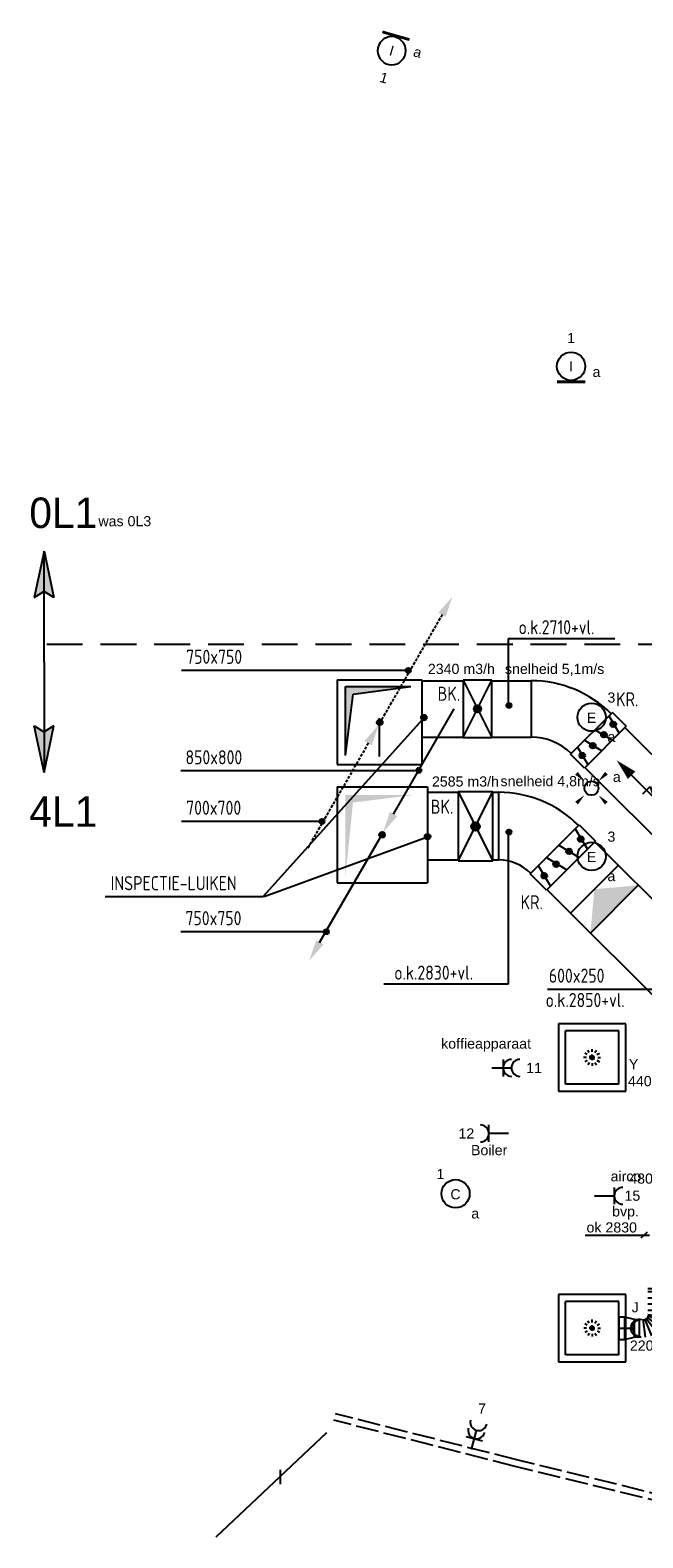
# Model space of a CAD drawing. Extents: x -257677 to 221252, y -185516 to 120782.
# Tile 87 of 171: x -59442 to -54014, y -53963 to -40597. Entities that reach past the tile are written whole.
import ezdxf
from ezdxf.enums import TextEntityAlignment as Align
from ezdxf.lldxf.tags import DXFTag

# ---------------------------------------------------------------- set-up
doc = ezdxf.new("R2010")
doc.units = 0
doc.header["$LTSCALE"] = 50
for name, pattern in [('AUSGEZOGEN', [0]), ('DASHED', [0.75, 0.5, -0.25]), ('E_GOOT3', [5, 4, -1]), ('HIDDEN', [9.524999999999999, 6.35, -3.175]), ('STREEPJES', [0.1, 0.05, -0.05])]:
    doc.linetypes.add(name, pattern=pattern)
doc.layers.get('0').update_dxf_attribs({"linetype": 'CONTINUOUS'})
for name, color, linetype in [('57LB', 4, 'CONTINUOUS'), ('EL6131--_WG', 2, 'CONTINUOUS'), ('EL6222--', 3, 'CONTINUOUS'), ('EL6311--', 3, 'CONTINUOUS'), ('EL6511--', 3, 'CONTINUOUS'), ('EL6522--', 3, 'CONTINUOUS'), ('KADER', 7, 'CONTINUOUS'), ('WL570---_RETOUR', 112, 'CONTINUOUS'), ('WL570---_RETOUR_RST', 2, 'CONTINUOUS'), ('WL570---_RETOUR_RST_HL', 1, 'CONTINUOUS'), ('WL570---_TOEVOER', 3, 'CONTINUOUS'), ('WL570---_TOEVOER_RST', 2, 'CONTINUOUS'), ('WL570---_TOEVOER_RST_HL', 1, 'CONTINUOUS'), ('WM570---_RETOUR_PR', 1, 'CONTINUOUS'), ('WM570---_RETOUR_RST_PR', 1, 'CONTINUOUS'), ('WM570---_TOEVOER', 1, 'CONTINUOUS'), ('WM570---_TOEVOER_RST_PR', 1, 'CONTINUOUS')]:
    doc.layers.add(name, color=color, linetype=linetype)
doc.styles.add('BURO-018', font='ARIAL.TTF', dxfattribs={"height": 63})
doc.styles.add('ISO25', font='ISO', dxfattribs={"width": 0.9})
tags = doc.linetypes.add('CENTER2', pattern=[28.575000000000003, 19.05, -3.175, 3.175, -3.175]).pattern_tags.tags
tags[10:11] = [DXFTag(74, 4), DXFTag(75, 0), DXFTag(340, '0'), DXFTag(46, 1.0), DXFTag(50, 0.0), DXFTag(44, 0.0), DXFTag(45, 0.0)]
tags[8:9] = [DXFTag(74, 4), DXFTag(75, 0), DXFTag(340, '0'), DXFTag(46, 1.0), DXFTag(50, 0.0), DXFTag(44, 0.0), DXFTag(45, 0.0)]
tags[6:7] = [DXFTag(74, 4), DXFTag(75, 0), DXFTag(340, '0'), DXFTag(46, 1.0), DXFTag(50, 0.0), DXFTag(44, 0.0), DXFTag(45, 0.0)]
tags[4:5] = [DXFTag(74, 4), DXFTag(75, 0), DXFTag(340, '0'), DXFTag(46, 1.0), DXFTag(50, 0.0), DXFTag(44, 0.0), DXFTag(45, 0.0)]

# ---------------------------------------------------------------- blocks, each defined once
blk = doc.blocks.new('E00172')
at = {"color": 0, "linetype": 'Continuous', "const_width": 0.5}
blk.add_lwpolyline([(-2.5, 0.75), (2.5, 0.75)], dxfattribs=at)
at = {"color": 0, "linetype": 'Continuous'}
blk.add_circle((0, 3.5), 2.5, dxfattribs=at)
at = {"color": 0, "linetype": 'Continuous', "style": 'BURO-018'}
for tag, p in [('E_GKAST', (0, 11.5)), ('E_GROEP', (0, 8.5)), ('E_SGROEP', (4.5, 8.5)), ('E_ARMCODE', (0, 3.5)), ('E_SLET', (4.5, 2.5))]:
    blk.add_attdef(tag, text='', height=1.8, dxfattribs=at).set_placement(p, align=Align.MIDDLE)
blk = doc.blocks.new('1115B3')
at = {"color": 0, "linetype": 'Continuous'}
blk.add_circle((0, 3.5), 2.5, dxfattribs=at)
at = {"color": 0, "linetype": 'Continuous', "style": 'BURO-018'}
for tag, p in [('E_GKAST', (0, 11.5)), ('E_GROEP', (0, 8.5)), ('E_SGROEP', (4.5, 8.5)), ('E_ARMCODE', (0, 3.5)), ('E_SLET', (4.5, 2.5))]:
    blk.add_attdef(tag, text='', height=1.8, dxfattribs=at).set_placement(p, align=Align.MIDDLE)
blk = doc.blocks.new('111304A')
at = {"color": 0, "linetype": 'Continuous'}
for p, q in [((-1.5, 3), (1.5, 3)), ((0, 1), (0, 4.5))]:
    blk.add_line(p, q, dxfattribs=at)
for centre in [(0, 6), (0, 4.5)]:
    blk.add_arc(centre, 1.5, 180, 0, dxfattribs=at)
at = {"color": 0, "linetype": 'Continuous', "style": 'BURO-018'}
for tag, p in [('E_GKAST', (0, 11.5)), ('E_GROEP', (0, 8.5)), ('E_SGROEP', (4.5, 8.5))]:
    blk.add_attdef(tag, text='', height=1.8, dxfattribs=at).set_placement(p, align=Align.MIDDLE)
at = {"color": 0, "linetype": 'Continuous', "style": 'BURO-018', "flags": 1}
for tag, height, p in [('E_VERMCODE', 1.8, (13, 8.5)), ('E_MATCODE', 1.799999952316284, (0, 0))]:
    blk.add_attdef(tag, text='', height=height, dxfattribs=at).set_placement(p, align=Align.MIDDLE)
blk = doc.blocks.new('111304')
at = {"color": 0, "linetype": 'Continuous'}
for p, q in [((-1.5, 4.5), (1.5, 4.5)), ((0, 1), (0, 4.5))]:
    blk.add_line(p, q, dxfattribs=at)
blk.add_arc((0, 6), 1.5, 180, 0, dxfattribs=at)
at = {"color": 0, "linetype": 'Continuous', "style": 'BURO-018'}
for tag, p in [('E_GKAST', (0, 11.5)), ('E_GROEP', (0, 8.5)), ('E_SGROEP', (4.5, 8.5))]:
    blk.add_attdef(tag, text='', height=1.8, dxfattribs=at).set_placement(p, align=Align.MIDDLE)
at = {"color": 0, "linetype": 'Continuous', "style": 'BURO-018', "flags": 1}
for tag, height, p in [('E_VERMCODE', 1.8, (13, 8.5)), ('E_MATCODE', 1.799999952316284, (0, 0))]:
    blk.add_attdef(tag, text='', height=height, dxfattribs=at).set_placement(p, align=Align.MIDDLE)
blk = doc.blocks.new('E00411')
at = {"color": 0, "linetype": 'Continuous'}
blk.add_circle((0, 0), 1.25, dxfattribs=at)
for points in [[(-2.891705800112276, 2.395768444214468), (-2.395768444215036, 2.891705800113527), (-1.237436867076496, 1.237436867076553)], [(2.395768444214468, 2.891705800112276), (2.891705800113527, 2.395768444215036), (1.237436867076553, 1.237436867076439)], [(-2.395768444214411, -2.891705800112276), (-2.89170580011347, -2.395768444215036), (-1.237436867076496, -1.237436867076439)], [(2.89170580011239, -2.395768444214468), (2.395768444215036, -2.891705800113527), (1.237436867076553, -1.237436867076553)]]:
    blk.add_solid(points, dxfattribs=at)
at = {"color": 0, "linetype": 'Continuous', "style": 'BURO-018'}
for tag, height, p in [('E_SLET1', 1.8, (-2.842e-13, 4.641705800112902)), ('E_GROEP', 1.799999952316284, (0, 0)), ('E_GKAST', 1.799999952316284, (0, 0))]:
    blk.add_attdef(tag, text='', height=height, dxfattribs=at).set_placement(p, align=Align.MIDDLE)
at = {"color": 0, "linetype": 'Continuous', "style": 'BURO-018', "flags": 1}
for tag in ['E_MATCODE', 'E_SGROEP']:
    blk.add_attdef(tag, text='', height=1.799999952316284, dxfattribs=at).set_placement((0, 0), align=Align.MIDDLE)
blk = doc.blocks.new('CIRC1MM')
at = {"color": 2, "linetype": 'Continuous'}
for p, q in [((-0.5000000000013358, 0), (0.5000000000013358, 0)), ((-0.4898979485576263, 0.09999999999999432), (0.4898979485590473, 0.09999999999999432)), ((-0.4582575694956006, 0.1999999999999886), (0.4582575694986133, 0.1999999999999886)), ((-0.4000000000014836, 0.2999999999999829), (0.3999999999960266, 0.2999999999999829)), ((-0.3000000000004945, 0.4000000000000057), (0.3000000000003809, 0.4000000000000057)), ((-0.4898979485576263, -0.1000000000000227), (0.4898979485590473, -0.1000000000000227)), ((-0.4582575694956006, -0.1999999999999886), (0.4582575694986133, -0.1999999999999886)), ((-0.4000000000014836, -0.3000000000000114), (0.3999999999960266, -0.3000000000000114)), ((-0.3000000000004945, -0.3999999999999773), (0.3000000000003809, -0.3999999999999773))]:
    blk.add_line(p, q, dxfattribs=at)
blk.add_circle((-8.526512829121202e-14, 0), 0.4999999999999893, dxfattribs=at)
blk = doc.blocks.new('AFVRE')
at = {"color": 2, "linetype": 'Continuous'}
for p, q in [((0, -2.5), (0, -10)), ((0.625, -5), (-0.625, -7.5)), ((-0.625, -5), (0.625, -5)), ((-0.625, -7.5), (0.625, -7.5))]:
    blk.add_line(p, q, dxfattribs=at)
blk.add_solid([(-0.625, -2.5), (0.625, -2.5), (0, 0)], dxfattribs=at)
blk = doc.blocks.new('BK')
at = {"color": 2, "linetype": 'Continuous'}
for p, q in [((-2.5, 5), (2.5, -5)), ((-2.5, -5), (2.5, 5)), ((-2.5, 5), (-2.5, -5)), ((2.5, 5), (-2.5, 5)), ((2.5, -5), (2.5, 5)), ((-0.6250000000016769, 0), (0.6250000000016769, 0)), ((-0.6123724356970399, 0.125), (0.6123724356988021, 0.125)), ((-0.5728219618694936, 0.25), (0.5728219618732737, 0.25)), ((-0.5000000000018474, 0.3749999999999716), (0.4999999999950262, 0.3749999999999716)), ((-0.3750000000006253, 0.5), (0.3750000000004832, 0.5)), ((-0.6123724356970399, -0.1250000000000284), (0.6123724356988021, -0.1250000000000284)), ((-0.5728219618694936, -0.25), (0.5728219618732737, -0.25)), ((-0.5000000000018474, -0.375), (0.4999999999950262, -0.375)), ((-0.3750000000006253, -0.4999999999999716), (0.3750000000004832, -0.4999999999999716)), ((-2.5, -5), (2.5, -5))]:
    blk.add_line(p, q, dxfattribs=at)
blk.add_circle((-1.13686837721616e-13, 0), 0.6249999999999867, dxfattribs=at)
blk = doc.blocks.new('*U795')
at = {"color": 0, "ltscale": 10}
for p, q in [((297.5, 297.5, -2757.5), (-297.5, 297.5, -2757.5)), ((-297.5, 297.5, -2757.5), (-297.5, -297.5, -2757.5)), ((297.5, -297.5, -2757.5), (297.5, 297.5, -2757.5)), ((236.5, 236.5, -2757.5), (-236.5, 236.5, -2757.5)), ((-236.5, -236.5, -2757.5), (-236.5, 236.5, -2757.5)), ((236.5, -236.5, -2757.5), (236.5, 236.5, -2757.5)), ((236.5, -236.5, -2757.5), (-236.5, -236.5, -2757.5)), ((-297.5, -297.5, -2757.5), (297.5, -297.5, -2757.5))]:
    blk.add_line(p, q, dxfattribs=at)
at = {"color": 8, "linetype": 'STREEPJES', "ltscale": 10}
for q in [(-100, 0, -2757.5), (-86.60254037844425, 50, -2757.5), (-86.60254037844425, -50, -2757.5), (-50, 86.60254037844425, -2757.5), (-50, -86.60254037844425, -2757.5), (0, 100, -2757.5), (50, 86.60254037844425, -2757.5), (86.60254037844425, 50, -2757.5), (0, -100, -2757.5), (50, -86.60254037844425, -2757.5), (86.60254037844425, -50, -2757.5), (100, 0, -2757.5)]:
    blk.add_line((0, 0, -2757.5), q, dxfattribs=at)
at = {"layer": 'WL570---_TOEVOER_RST_HL', "linetype": 'CENTER2'}
blk.add_circle((0, 0, -2757.5), 0.075, dxfattribs=at)
at = {"layer": 'WL570---_TOEVOER_RST', "color": 1, "style": 'BURO-018'}
for tag in ['MC', 'Q']:
    blk.add_attdef(tag, text='', height=90, dxfattribs=at).set_placement((0, 0), align=Align.MIDDLE)
at = {"layer": 'WM570---_TOEVOER_RST_PR', "color": 1, "style": 'BURO-018'}
blk.add_attdef('POSNR', text='', height=90, dxfattribs=at).set_placement((0, 0), align=Align.MIDDLE)
blk = doc.blocks.new('*U796')
at = {"color": 0, "ltscale": 10}
for p, q in [((297.5, 297.5, -2757.5), (-297.5, 297.5, -2757.5)), ((-297.5, 297.5, -2757.5), (-297.5, -297.5, -2757.5)), ((297.5, -297.5, -2757.5), (297.5, 297.5, -2757.5)), ((236.5, 236.5, -2757.5), (-236.5, 236.5, -2757.5)), ((-236.5, -236.5, -2757.5), (-236.5, 236.5, -2757.5)), ((236.5, -236.5, -2757.5), (236.5, 236.5, -2757.5)), ((236.5, -236.5, -2757.5), (-236.5, -236.5, -2757.5)), ((-297.5, -297.5, -2757.5), (297.5, -297.5, -2757.5))]:
    blk.add_line(p, q, dxfattribs=at)
at = {"color": 8, "linetype": 'STREEPJES', "ltscale": 10}
for q in [(-100, 0, -2757.5), (-86.60254037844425, 50, -2757.5), (-86.60254037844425, -50, -2757.5), (-50, 86.60254037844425, -2757.5), (-50, -86.60254037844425, -2757.5), (0, 100, -2757.5), (50, 86.60254037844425, -2757.5), (86.60254037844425, 50, -2757.5), (0, -100, -2757.5), (50, -86.60254037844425, -2757.5), (86.60254037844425, -50, -2757.5), (100, 0, -2757.5)]:
    blk.add_line((0, 0, -2757.5), q, dxfattribs=at)
at = {"layer": 'WL570---_RETOUR_RST_HL', "linetype": 'CENTER2'}
blk.add_circle((0, 0, -2757.5), 0.075, dxfattribs=at)
at = {"layer": 'WL570---_RETOUR_RST', "color": 1, "style": 'BURO-018'}
for tag in ['MC', 'Q']:
    blk.add_attdef(tag, text='', height=90, dxfattribs=at).set_placement((0, 0), align=Align.MIDDLE)
at = {"layer": 'WM570---_RETOUR_RST_PR', "color": 1, "style": 'BURO-018'}
blk.add_attdef('POSNR', text='', height=90, dxfattribs=at).set_placement((0, 0), align=Align.MIDDLE)
blk = doc.blocks.new('*U932')
at = {"color": 0, "ltscale": 10}
for p, q in [((-49.5, 100, -2780), (0, 100, -2780)), ((-49.5, 100, -2780), (-49.5, -100, -2780)), ((0, 100, -2780), (85.19999999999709, 80, -2780)), ((0, 100, -2780), (0, -100, -2780)), ((0, 100, -2780), (0, -100, -2780)), ((0, 100, -2780), (0, -100, -2780)), ((85.19999999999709, 80, -2780), (85.19999999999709, -80, -2780)), ((85.19999999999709, 80, -2780), (85.19999999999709, -80, -2780)), ((85.19999999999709, 76, -2780), (131.8999999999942, 76, -2780)), ((131.8999999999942, 76, -2780), (131.8999999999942, -76, -2780)), ((131.8999999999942, 76, -2780), (131.8999999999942, -76, -2780)), ((-49.5, -100, -2780), (0, -100, -2780)), ((0, -100, -2780), (85.19999999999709, -80, -2780)), ((85.19999999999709, -76, -2780), (131.8999999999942, -76, -2780))]:
    blk.add_line(p, q, dxfattribs=at)
at = {"layer": 'WL570---_TOEVOER_RST_HL', "linetype": 'CENTER2'}
for p, q in [((-49.5, 0, -2780), (0, 0, -2780)), ((0, 0, -2780), (85.19999999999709, 0, -2780))]:
    blk.add_line(p, q, dxfattribs=at)
blk.add_circle((85.19999999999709, 0, -2780), 0.075, dxfattribs=at)
at = {"layer": 'WM570---_TOEVOER_RST_PR', "color": 1, "style": 'BURO-018'}
blk.add_attdef('POSNR', text='', height=90, dxfattribs=at).set_placement((0, 0), align=Align.MIDDLE)
blk = doc.blocks.new('*U934')
at = {"color": 0, "ltscale": 10}
for p, q in [((0, 80, -2960), (2.572996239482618e-14, -80, -2960)), ((27.69415743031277, 80, -2960), (27.6941574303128, -80, -2960)), ((83.08247229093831, 80, -2960), (83.08247229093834, -80, -2960)), ((138.4707871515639, 80, -2960), (138.4707871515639, -80, -2960)), ((193.8591020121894, 80, -2960), (193.8591020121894, -80, -2960)), ((228.0338729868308, -80, -2960), (249.0982726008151, 80, -2960)), ((302.3111517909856, 65.7416519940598, -2960), (240.5534569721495, -83.35461241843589, -2960)), ((251.7782088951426, -89.83522596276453, -2960), (350.020514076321, 38.19663883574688, -2960)), ((388.975045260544, -0.7578923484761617, -2960), (260.9431804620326, -99.00019752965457, -2960)), ((267.4237940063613, -110.2249494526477, -2960), (416.5200584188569, -48.46725463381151, -2960)), ((430.7784064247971, -101.680133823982, -2960), (270.7784064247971, -122.7445334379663, -2960))]:
    blk.add_line(p, q, dxfattribs=at)
at = {"color": 0, "ltscale": 10, "extrusion": (0, 0, -0.9999999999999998)}
for centre in [(350.505005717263, -136.5323356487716, -2960), (349.9582043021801, -151.146712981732, -2960)]:
    blk.add_ellipse(centre, major_axis=(79.9440625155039, -2.991131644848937), ratio=0.9800573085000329, start_param=0, end_param=3.141592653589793, dxfattribs=at)
at = {"layer": 'WM570---_RETOUR_PR', "color": 1, "style": 'BURO-018'}
blk.add_attdef('POSNR', text='', height=90, dxfattribs=at).set_placement((0, 0), align=Align.MIDDLE)

msp = doc.modelspace()

# ---------------------------------------------------------------- linework, layer by layer
at = {"layer": '57LB', "color": 2, "linetype": 'DASHED'}
for p, q in [((-55791.98138430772, -45778.54151971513), (-56331.04388430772, -46712.22515817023)), ((-56445.93840831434, -46916.57497714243), (-56985.00090831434, -47850.25861559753))]:
    msp.add_line(p, q, dxfattribs=at)
at = {"layer": '57LB', "color": 1, "linetype": 'Continuous'}
for p, q in [((-55206.64774960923, -45991.98371555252), (-55206.64774960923, -46586.16031317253)), ((-54263.57081607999, -45991.98371555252), (-55206.64774960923, -45991.98371555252)), ((-58102.32189715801, -46270.22087351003), (-56087.3056168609, -46270.22087351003)), ((-56650.07770866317, -46415.42868241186), (-56068.38895936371, -46415.42868241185)), ((-56650.07770866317, -47026.45283807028), (-56650.07770866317, -46415.42868241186)), ((-56650.07770866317, -47026.45283807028), (-56581.90467199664, -46483.60171907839)), ((-56581.90467199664, -46483.60171907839), (-56068.38895936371, -46415.42868241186)), ((-58108.2776381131, -47160.75261746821), (-56012.85595210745, -47160.75261746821)), ((-55348.43698505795, -47352.99965897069), (-55292.74023905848, -47352.99965897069)), ((-55292.74023905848, -47352.99965897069), (-55292.74023905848, -47952.99965897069)), ((-58102.32189715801, -47608.1042700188), (-56852.20388174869, -47608.1042700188)), ((-55206.64774960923, -47716.95996234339), (-55206.64774960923, -49054.14913720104)), ((-55348.43698505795, -47952.99965897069), (-55292.74023905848, -47952.99965897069)), ((-58108.2776381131, -48587.17241521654), (-56813.45777605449, -48587.17241521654)), ((-55206.64774960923, -49054.14913720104), (-56308.11588302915, -49054.14913720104)), ((-53916.96822308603, -49102.58274641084), (-54860.04515661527, -49102.58274641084))]:
    msp.add_line(p, q, dxfattribs=at)
at = {"layer": '57LB', "color": 2, "linetype": 'Continuous'}
for p, q in [((-55002.79074539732, -46364.33201166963), (-55002.79074539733, -46864.33201166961)), ((-56224.13396926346, -47546.41412043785), (-55685.07146926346, -46612.73048198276)), ((-54283.53326742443, -46645.07453369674), (-54654.76432754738, -47016.30559381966)), ((-54283.53326742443, -46645.07453369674), (-54160.78764318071, -46767.82015794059)), ((-54160.78764318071, -46767.82015794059), (-54532.01870330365, -47139.05121806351)), ((-54315.46725156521, -46675.01239290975), (-54222.65948653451, -46829.69200129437)), ((-54532.01870330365, -46891.56384464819), (-54377.33909491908, -46984.37160967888)), ((-54439.21093827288, -46798.75607961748), (-54284.53132988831, -46891.56384464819)), ((-54532.01870330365, -47139.05121806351), (-54654.76432754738, -47016.30559381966)), ((-54593.89054665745, -46953.43568800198), (-54501.08278162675, -47108.11529638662)), ((-56299.77063702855, -47714.90334736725), (-56339.77063702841, -47714.90334736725)), ((-56304.77063702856, -47709.90334736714), (-56334.77063702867, -47709.90334736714)), ((-55012.88253643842, -48075.90390642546), (-54578.0118660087, -47641.03323599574)), ((-54614.25108854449, -47677.27245853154), (-54505.5334209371, -47858.46857121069)), ((-54578.0118660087, -47641.03323599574), (-54433.0549758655, -47785.99012613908)), ((-56878.09099327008, -48684.44757786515), (-56339.02849327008, -47750.76393941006)), ((-56294.77063702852, -47729.90334736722), (-56344.77063702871, -47729.90334736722)), ((-56295.27573960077, -47724.90334736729), (-56344.26553445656, -47724.90334736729)), ((-56295.27573960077, -47734.90334736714), (-56344.26553445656, -47734.90334736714)), ((-56296.85775855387, -47719.90334736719), (-56342.68351550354, -47719.90334736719)), ((-56296.85775855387, -47739.90334736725), (-56342.68351550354, -47739.90334736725)), ((-56299.77063702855, -47744.90334736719), (-56339.77063702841, -47744.90334736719)), ((-56304.77063702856, -47749.90334736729), (-56334.77063702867, -47749.90334736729)), ((-54433.0549758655, -47785.99012613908), (-54867.92564629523, -48220.86079656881)), ((-54759.20797868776, -47822.22934867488), (-54578.0118660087, -47930.94701628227)), ((-54867.92564629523, -47930.94701628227), (-54686.72953361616, -48039.66468388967)), ((-54867.92564629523, -48220.86079656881), (-55012.88253643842, -48075.90390642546)), ((-54940.40409136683, -48003.42546135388), (-54831.68642375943, -48184.62157403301)), ((-54231.30409393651, -48000.38441116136), (-54655.56816264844, -48424.64847987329)), ((-54054.52739863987, -48177.16110645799), (-54478.7914673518, -48601.42517516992))]:
    msp.add_line(p, q, dxfattribs=at)
at = {"layer": '57LB', "linetype": 'Continuous'}
msp.add_line((-56346.96028862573, -47035.61280463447), (-56346.96028862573, -46695.87061237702), dxfattribs=at)
at = {"layer": '57LB', "color": 2, "linetype": 'Continuous'}
msp.add_circle((-56324.95577784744, -47729.90334736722), 24.99999999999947, dxfattribs=at)
for points in [[(-55826.61459005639, -45760.94652491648), (-55761.66268477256, -45798.44652491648), (-55700.38863741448, -45617.3167617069)], [(-56480.57161406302, -46898.97998234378), (-56415.61970877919, -46936.47998234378), (-56354.3456614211, -46755.3502191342)], [(-56189.50076351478, -47564.00911523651), (-56254.45266879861, -47526.50911523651), (-56315.7267161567, -47707.63887844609)], [(-54443.43612829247, -48212.51644551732), (-54478.79146735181, -48601.42517516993), (-54054.52739863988, -48177.16110645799)], [(-56843.45778752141, -48702.04257266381), (-56908.40969280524, -48664.54257266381), (-56969.68374016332, -48845.67233587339)]]:
    msp.add_solid(points, dxfattribs=at)
at = {"layer": '57LB', "color": 1, "linetype": 'Continuous'}
for points in [[(-56650.07770866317, -47026.45283807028), (-56650.07770866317, -46415.42868241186), (-56581.90467199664, -46483.60171907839), (-56068.3889593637, -46415.42868241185)], [(-56650.07770866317, -48105.38180854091), (-56650.07770866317, -47375.75684408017), (-56581.90467199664, -47443.92988074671), (-56034.55846041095, -47375.75684408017)]]:
    msp.add_solid(points, dxfattribs=at)
at = {"layer": 'EL6131--_WG', "linetype": 'E_GOOT3'}
for p, q in [((-55145.19510109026, -53329.55761513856, 3000), (-56751.9522816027, -52920.16148662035, 3000)), ((-55130.65244131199, -53271.3460207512, 3000), (-56737.13781623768, -52862.01914734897, 3000)), ((-52546.70680021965, -53904.05949666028, 3000), (-55130.65244131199, -53271.3460207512, 3000)), ((-52560.1484984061, -53962.54067614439, 3000), (-55145.19510109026, -53329.55761513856, 3000))]:
    msp.add_line(p, q, dxfattribs=at)
at = {"layer": 'EL6311--', "color": 4, "linetype": 'Continuous'}
for p, q in [((-59319.22540215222, -45215.4692482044), (-59406.03778696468, -45627.7647820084)), ((-59319.22540215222, -46196.11629997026), (-59319.22540215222, -45215.4692482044)), ((-59319.22540215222, -45215.4692482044), (-59232.41301733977, -45627.7647820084)), ((-59406.03778696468, -45627.7647820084), (-59321.30049006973, -45573.87710721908)), ((-59232.41301733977, -45627.7647820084), (-59317.15031423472, -45573.87710721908)), ((-59319.22540215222, -46196.11629997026), (-59319.22540215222, -47176.76335173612)), ((-59319.22540215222, -47176.76335173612), (-59406.03778696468, -46764.46781793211)), ((-59406.03778696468, -46764.46781793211), (-59321.30049006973, -46818.35549272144)), ((-59319.22540215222, -47176.76335173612), (-59232.41301733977, -46764.46781793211)), ((-59232.41301733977, -46764.46781793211), (-59317.15031423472, -46818.35549272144))]:
    msp.add_line(p, q, dxfattribs=at)
at = {"layer": 'EL6311--', "color": 4, "linetype": 'HIDDEN'}
msp.add_line((-59294.95642564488, -46039.04181172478), (-53839.62053325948, -46039.04181172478), dxfattribs=at)
at = {"layer": 'EL6311--', "color": 4, "linetype": 'Continuous'}
for points in [[(-59319.22540215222, -45215.4692482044), (-59406.03778696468, -45627.7647820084), (-59321.30049006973, -45573.87710721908)], [(-59319.22540215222, -45215.4692482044), (-59232.41301733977, -45627.7647820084), (-59317.15031423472, -45573.87710721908)], [(-59319.22540215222, -47176.76335173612), (-59406.03778696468, -46764.46781793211), (-59321.30049006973, -46818.35549272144)], [(-59319.22540215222, -47176.76335173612), (-59232.41301733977, -46764.46781793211), (-59317.15031423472, -46818.35549272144)]]:
    msp.add_solid(points, dxfattribs=at)
at = {"layer": 'EL6511--', "color": 6}
msp.add_line((-57226.87902597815, -53358.73647880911), (-57226.87902597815, -53486.35110563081), dxfattribs=at)
at = {"layer": 'KADER', "color": 1, "linetype": 'Continuous'}
for p, q in [((-57378.45866723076, -48277.98619052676), (-55938.18585872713, -46674.42159694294)), ((-57370.32153271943, -48277.98619052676), (-55897.50018617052, -47738.09258364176)), ((-58778.0458031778, -48277.98619052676), (-57378.45866723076, -48277.98619052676))]:
    msp.add_line(p, q, dxfattribs=at)
at = {"layer": 'WL570---_RETOUR'}
for p, q in [((-56721.96028862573, -46356.12842011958), (-55971.96028862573, -46356.12842011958)), ((-56721.96028862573, -46356.12842011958), (-56721.96028862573, -47106.12842011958)), ((-55971.96028862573, -46356.12842011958), (-55971.96028862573, -47106.12842011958)), ((-55971.96028862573, -46364.33201166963), (-55608.41964740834, -46364.33201166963)), ((-55352.06068672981, -46364.33201166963), (-55002.79074539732, -46364.33201166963)), ((-55971.96028862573, -46864.33201166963), (-55608.41964740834, -46864.33201166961)), ((-55352.06068672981, -46864.33201166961), (-55002.79074539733, -46864.33201166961)), ((-54171.3529903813, -46781.55620431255), (-53000.63045776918, -47952.27873692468)), ((-56721.96028862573, -47106.12842011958), (-55971.96028862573, -47106.12842011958)), ((-54523.82751330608, -47136.18846257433), (-53288.46336407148, -48371.5526118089)), ((-56817.08924234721, -53030.18291191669), (-57797.62542715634, -53956.89187012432))]:
    msp.add_line(p, q, dxfattribs=at)
for centre, radius in [((-55002.79074539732, -47364.33201166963), 1000), ((-55002.79074539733, -47364.33201166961), 500)]:
    msp.add_arc(centre, radius, 45.00000000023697, 90, dxfattribs=at)
at = {"layer": 'WL570---_TOEVOER'}
for p, q in [((-56721.96028862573, -47306.12842011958), (-56721.96028862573, -48156.12842011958)), ((-56721.96028862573, -47306.12842011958), (-55921.96028862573, -47306.12842011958)), ((-55921.96028862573, -47306.12842011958), (-55921.96028862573, -48156.12842011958)), ((-55921.96028862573, -47352.9996589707), (-55654.23966118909, -47352.99965897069)), ((-54439.37155990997, -47792.30671018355), (-52083.2654528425, -50148.41281725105)), ((-55921.96028862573, -47952.99965897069), (-55654.23966118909, -47952.99965897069)), ((-56721.96028862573, -48156.12842011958), (-55921.96028862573, -48156.12842011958)), ((-54862.83584476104, -48217.37056275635), (-52556.52923877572, -50523.67716874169))]:
    msp.add_line(p, q, dxfattribs=at)
at = {"layer": 'WL570---_TOEVOER', "color": 1}
for p, q in [((-54526.73941035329, -51279.83398049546, -2700), (-53955.13148725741, -51279.83398049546, -2700)), ((-53977.01300341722, -51253.9270963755, -2700), (-54031.21175083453, -51305.87892009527, -2700))]:
    msp.add_line(p, q, dxfattribs=at)
at = {"layer": 'WL570---_TOEVOER'}
for radius in [1000, 400]:
    msp.add_arc((-55292.74023905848, -48352.99965897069), radius, 45.00000000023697, 90, dxfattribs=at)

# ---------------------------------------------------------------- block references
at = {"layer": '57LB', "linetype": 'Continuous'}
for name, p, xscale, yscale, zscale in [('CIRC1MM', (-56092.46870381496, -46272.9103396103), 45, 45, 45), ('BK', (-55478.89024524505, -46613.096113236), 51, 51, 51), ('CIRC1MM', (-55200.93213183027, -46582.78433899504), 45, 45, 45), ('CIRC1MM', (-56345.11659973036, -46733.08575021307), 50, 50, 50), ('CIRC1MM', (-54276.90725756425, -46750.57514087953), 50, 50, 50), ('CIRC1MM', (-54359.01210695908, -46842.76006257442), 50, 50, 50), ('CIRC1MM', (-54550.59008888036, -47027.12990596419), 50, 50, 50), ('CIRC1MM', (-54457.53792623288, -46940.36762672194), 50, 50, 50), ('CIRC1MM', (-55999.08700777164, -47158.52339461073), 45, 45, 45), ('BK', (-55497.00875360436, -47655.53420217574), 61, 61, 61), ('CIRC1MM', (-56857.36696870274, -47610.79373611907), 45, 45, 45), ('CIRC1MM', (-55200.93213183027, -47705.26875550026), 45, 45, 45), ('CIRC1MM', (-54564.23271398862, -47768.26774270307), 50, 50, 50), ('CIRC1MM', (-54783.17897904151, -47990.59608326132), 50, 50, 50), ('CIRC1MM', (-54668.23218988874, -47876.72059175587), 50, 50, 50), ('CIRC1MM', (-54887.17845494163, -48093.62628986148), 50, 50, 50), ('CIRC1MM', (-56818.62086300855, -48589.8618813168), 45, 45, 45)]:
    msp.add_blockref(name, p, dxfattribs=dict(at, xscale=xscale, yscale=yscale, zscale=zscale))
at = {"layer": '57LB', "linetype": 'Continuous', "xscale": 75, "yscale": 75, "zscale": 75, "rotation": 45}
msp.add_blockref('AFVRE', (-54246.33777122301, -47069.3293396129), dxfattribs=at)
at = {"layer": 'EL6222--'}
ref = msp.add_blockref('111304A', (-55403.07909755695, -49796.77140010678), dxfattribs=dict(at, xscale=50, yscale=50, zscale=50, rotation=269.9999166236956))
ref.add_attrib('E_GROEP', '11', dxfattribs={"layer": '0', "color": 1, "linetype": 'Continuous', "height": 90, "style": 'BURO-018'}).set_placement((-54978.07909755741, -49796.77201856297), align=Align.MIDDLE)
ref.add_attrib('E_MATCODE', 'koffieapparaat', dxfattribs={"layer": '0', "color": 1, "linetype": 'Continuous', "height": 90, "style": 'BURO-018'}).set_placement((-55403.07909755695, -49592.1865971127), align=Align.MIDDLE)
ref = msp.add_blockref('111304', (-55153.07902536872, -50377.03979704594), dxfattribs=dict(at, xscale=50, yscale=50, zscale=50, rotation=90.00004168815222))
ref.add_attrib('E_GROEP', '12', dxfattribs={"layer": '0', "color": 1, "linetype": 'Continuous', "height": 90, "style": 'BURO-018'}).set_placement((-55578.07902536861, -50377.04010627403), align=Align.MIDDLE)
ref.add_attrib('E_MATCODE', 'Boiler', dxfattribs={"layer": '0', "color": 1, "linetype": 'Continuous', "height": 90, "style": 'BURO-018'}).set_placement((-55375.94434816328, -50523.59747654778), align=Align.MIDDLE)
ref = msp.add_blockref('111304', (-54492.11761215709, -50930.85799933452), dxfattribs=dict(at, xscale=50, yscale=50, zscale=50, rotation=270))
ref.add_attrib('E_GROEP', '15', dxfattribs={"layer": '0', "color": 1, "linetype": 'Continuous', "height": 90, "style": 'BURO-018'}).set_placement((-54107.00268102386, -50930.03191326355), align=Align.MIDDLE)
ref = msp.add_blockref('111304A', (-55543.47548703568, -53228.07716118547), dxfattribs=dict(at, xscale=50, yscale=50, zscale=50, rotation=345.7053436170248))
ref.add_attrib('E_GROEP', '7', dxfattribs={"layer": '0', "color": 1, "linetype": 'Continuous', "height": 90, "style": 'BURO-018'}).set_placement((-55438.53931603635, -52816.2356868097), align=Align.MIDDLE)
at = {"layer": 'EL6311--'}
ref = msp.add_blockref('E00172', (-56191.6260239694, -40610.45735185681), dxfattribs=dict(at, xscale=-50.0000000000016, yscale=50, zscale=50, rotation=164.1012634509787))
ref.add_attrib('E_ARMCODE', 'I', dxfattribs={"layer": '0', "color": 1, "linetype": 'Continuous', "height": 90, "rotation": 344.1012634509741, "style": 'BURO-018'}).set_placement((-56239.56517587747, -40778.76313819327), align=Align.MIDDLE)
ref.add_attrib('E_SLET', 'a', dxfattribs={"layer": '0', "color": 1, "linetype": 'Continuous', "height": 90, "rotation": 344.1012634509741, "style": 'BURO-018'}).set_placement((-56009.47512147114, -40792.3118231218), align=Align.MIDDLE)
ref.add_attrib('E_GROEP', '1', dxfattribs={"layer": '0', "color": 1, "linetype": 'Continuous', "height": 90, "rotation": 344.1012634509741, "style": 'BURO-018'}).set_placement((-56308.04967860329, -41019.19997581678), align=Align.MIDDLE)
ref = msp.add_blockref('E00172', (-54649.97532636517, -43751.52134665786), dxfattribs=dict(at, xscale=50, yscale=50, zscale=50))
ref.add_attrib('E_ARMCODE', 'I', dxfattribs={"layer": '0', "color": 1, "linetype": 'Continuous', "height": 90, "style": 'BURO-018'}).set_placement((-54649.97532636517, -43576.52134665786), align=Align.MIDDLE)
ref.add_attrib('E_SLET', 'a', dxfattribs={"layer": '0', "color": 1, "linetype": 'Continuous', "height": 90, "style": 'BURO-018'}).set_placement((-54424.97532636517, -43626.52134665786), align=Align.MIDDLE)
ref.add_attrib('E_GROEP', '1', dxfattribs={"layer": '0', "color": 1, "linetype": 'Continuous', "height": 90, "style": 'BURO-018'}).set_placement((-54649.97532636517, -43326.52134665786), align=Align.MIDDLE)
ref = msp.add_blockref('1115B3', (-54467.81703400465, -46862.6717016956), dxfattribs=dict(at, xscale=50, yscale=50, zscale=50))
ref.add_attrib('E_ARMCODE', 'E', dxfattribs={"layer": '0', "color": 1, "linetype": 'Continuous', "height": 90, "style": 'BURO-018'}).set_placement((-54467.81703400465, -46692.67169692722), align=Align.MIDDLE)
ref.add_attrib('E_SLET', 'a', dxfattribs={"layer": '0', "color": 1, "linetype": 'Continuous', "height": 90, "style": 'BURO-018'}).set_placement((-54292.81703400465, -46862.6717016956), align=Align.MIDDLE)
ref.add_attrib('E_GROEP', '3', dxfattribs={"layer": '0', "color": 1, "linetype": 'Continuous', "height": 90, "style": 'BURO-018'}).set_placement((-54292.81703400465, -46512.6717016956), align=Align.MIDDLE)
ref = msp.add_blockref('E00411', (-54469.99780502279, -47317.02260785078), dxfattribs=dict(at, xscale=50, yscale=50, zscale=50))
ref.add_attrib('E_SLET1', 'a', dxfattribs={"layer": '0', "color": 1, "linetype": 'Continuous', "height": 90, "style": 'BURO-018'}).set_placement((-54244.99780502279, -47217.02260785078), align=Align.MIDDLE)
ref = msp.add_blockref('1115B3', (-54467.81703400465, -48096.33118683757), dxfattribs=dict(at, xscale=50, yscale=50, zscale=50))
ref.add_attrib('E_ARMCODE', 'E', dxfattribs={"layer": '0', "color": 1, "linetype": 'Continuous', "height": 90, "style": 'BURO-018'}).set_placement((-54467.81703400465, -47926.3311820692), align=Align.MIDDLE)
ref.add_attrib('E_SLET', 'a', dxfattribs={"layer": '0', "color": 1, "linetype": 'Continuous', "height": 90, "style": 'BURO-018'}).set_placement((-54292.81703400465, -48096.33118683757), align=Align.MIDDLE)
ref.add_attrib('E_GROEP', '3', dxfattribs={"layer": '0', "color": 1, "linetype": 'Continuous', "height": 90, "style": 'BURO-018'}).set_placement((-54292.81703400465, -47746.33118683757), align=Align.MIDDLE)
at = {"layer": 'EL6311--', "linetype": 'AUSGEZOGEN'}
ref = msp.add_blockref('1115B3', (-55673.82880633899, -51086.79124444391), dxfattribs=dict(at, xscale=50, yscale=50, zscale=50))
ref.add_attrib('E_ARMCODE', 'C', dxfattribs={"layer": '0', "color": 1, "linetype": 'Continuous', "height": 90, "style": 'BURO-018'}).set_placement((-55673.82880633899, -50916.79123967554), align=Align.MIDDLE)
ref.add_attrib('E_SLET', 'a', dxfattribs={"layer": '0', "color": 1, "linetype": 'Continuous', "height": 90, "style": 'BURO-018'}).set_placement((-55498.82880633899, -51086.79124444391), align=Align.MIDDLE)
ref.add_attrib('E_GROEP', '1', dxfattribs={"layer": '0', "color": 1, "linetype": 'Continuous', "height": 90, "style": 'BURO-018'}).set_placement((-55806.94010990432, -50736.79124444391), align=Align.MIDDLE)
at = {"layer": 'KADER', "linetype": 'Continuous', "xscale": 50, "yscale": 50, "zscale": 50}
for p in [(-55954.46012774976, -46690.53782401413), (-55921.91158970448, -47746.15069717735)]:
    msp.add_blockref('CIRC1MM', p, dxfattribs=at)
at = {"layer": 'WL570---_RETOUR', "rotation": 270}
msp.add_blockref('*U934', (-53890.01091918, -51753.92859631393, 2960), dxfattribs=at)
at = {"layer": 'WL570---_RETOUR_RST'}
ref = msp.add_blockref('*U796', (-54463.84080988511, -49704.02955724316, 2757.5), dxfattribs=at)
ref.add_attrib('Q', '440', dxfattribs={"color": 1, "height": 90, "style": 'BURO-018'}).set_placement((-54040.5621459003, -49913.50120751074), align=Align.MIDDLE)
ref.add_attrib('MC', 'Y', dxfattribs={"color": 1, "height": 90, "style": 'BURO-018'}).set_placement((-54096.25447760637, -49763.3873046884), align=Align.MIDDLE)
at = {"layer": 'WL570---_TOEVOER_RST'}
ref = msp.add_blockref('*U795', (-54463.37812573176, -52103.34242796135, 2757.5), dxfattribs=at)
ref.add_attrib('Q', '220', dxfattribs={"color": 1, "height": 90, "style": 'BURO-018'}).set_placement((-54024.5506934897, -52258.24603114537), align=Align.MIDDLE)
ref.add_attrib('MC', 'J', dxfattribs={"color": 1, "height": 90, "style": 'BURO-018'}).set_placement((-54081.82647456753, -51918.90046436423), align=Align.MIDDLE)
msp.add_blockref('*U932', (-54177.37812573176, -52103.34242796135, 2780), dxfattribs=at)

# ---------------------------------------------------------------- texts
at = {"layer": '57LB', "color": 2, "linetype": 'Continuous', "style": 'ISO25', "width": 0.9}
for s, p in [('o.k.2710+vl.', (-55115.26454735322, -45952.36937118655)), ('750x750', (-58060.1882680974, -46214.6522871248)), ('BK.', (-55832.41011162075, -46542.2604331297)), ('KR.', (-54250.91491983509, -46591.44952343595)), ('850x800', (-58066.1440090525, -47105.18403108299)), ('700x700', (-58060.1882680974, -47552.53568363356)), ('BK.', (-55892.77662471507, -47543.75487180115)), ('KR.', (-55096.88866838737, -48390.57087171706)), ('750x750', (-58066.1440090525, -48531.6038288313)), ('o.k.2830+vl.', (-56216.73268077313, -49014.53479283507)), ('600x250', (-54846.51311553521, -49041.25696639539)), ('o.k.2850+vl.', (-54875.6811816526, -49257.27332861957))]:
    msp.add_text(s, height=125, dxfattribs=at).set_placement(p)
at = {"layer": 'EL6222--', "color": 1, "style": 'BURO-018'}
msp.add_text('airco', height=90, dxfattribs=at).set_placement((-54299.9876055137, -50802.30566861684))
at = {"layer": 'EL6222--', "color": 1, "insert": (-54286.36467728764, -51023.52002684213), "char_height": 90, "attachment_point": 1, "style": 'BURO-018'}
msp.add_mtext_dynamic_manual_height_columns('bvp.', width=259.5107799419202, gutter_width=450, heights=[0], dxfattribs=at)
at = {"layer": 'EL6311--', "color": 4, "linetype": 'Continuous', "char_height": 270, "width": 1544.948094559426, "attachment_point": 1, "style": 'BURO-018'}
for s, insert in [('{\\fFutura Bk|b0|i0|c0|p34;0L1}', (-59449.72370966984, -44740.10419774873)), ('{\\fFutura Bk|b0|i0|c0|p34;4L1}', (-59449.72370966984, -47389.22636319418))]:
    msp.add_mtext(s, dxfattribs=dict(at, insert=insert))
at = {"layer": 'EL6522--', "color": 1, "style": 'BURO-018'}
msp.add_text('was 0L3', height=90, dxfattribs=at).set_placement((-58838.05941204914, -44994.46433997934))
at = {"layer": 'KADER', "color": 2, "linetype": 'Continuous', "style": 'ISO25', "width": 0.9}
msp.add_text('INSPECTIE-LUIKEN', height=125, dxfattribs=at).set_placement((-58729.22299610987, -48221.57939577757))
at = {"layer": 'WL570---_TOEVOER', "color": 1, "style": 'BURO-018'}
for s, p in [('480x900x260', (-54134.59555631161, -50822.44734322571, -2700)), ('ok 2830', (-54513.39427512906, -51255.4982112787, -2700))]:
    msp.add_text(s, height=90, dxfattribs=at).set_placement(p)
at = {"layer": 'WM570---_TOEVOER', "style": 'BURO-018'}
for s, p in [('2340 m3/h', (-55919.03200682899, -46304.27891617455)), ('snelheid 5,1m/s', (-55235.98621174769, -46304.27891617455)), ('2585 m3/h', (-55883.11443719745, -47302.53607972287)), ('snelheid 4,8m/s', (-55275.38558118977, -47299.2633418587))]:
    msp.add_text(s, height=90, dxfattribs=at).set_placement(p)

doc.saveas('drawing.dxf')
